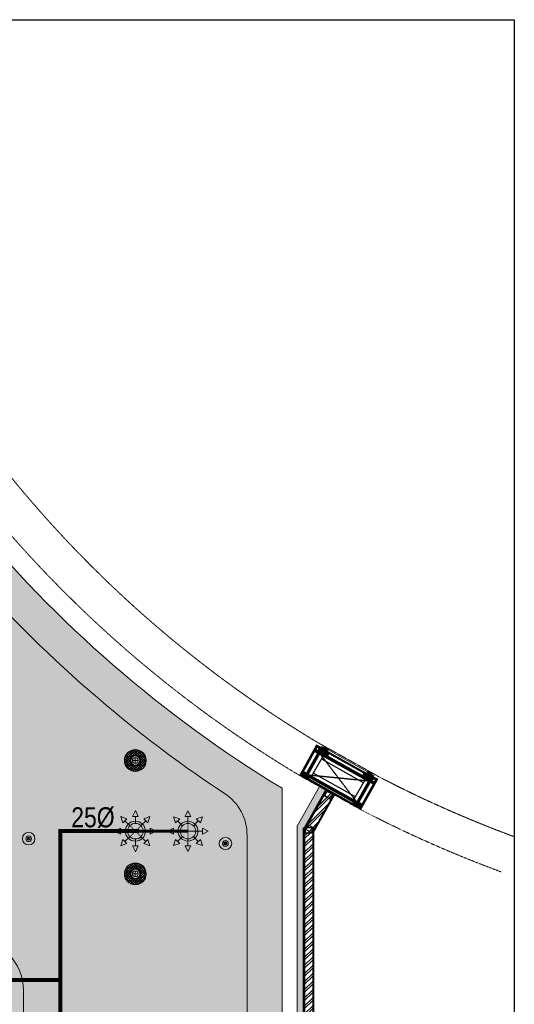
# Model space of a CAD drawing. Header units: millimetres. Extents: x 69858 to 162505, y 5570 to 25972.
# Tile 47 of 53: x 118847 to 123786, y 13269 to 23105. Entities that reach past the tile are written whole.
import ezdxf

# ---------------------------------------------------------------- set-up
doc = ezdxf.new("R2010")
doc.units = ezdxf.units.MM
doc.header["$LTSCALE"] = 2.5
doc.linetypes.add('( Hidden )', pattern=[0.375, 0.25, -0.125])
doc.linetypes.add('DASHED', pattern=[19.049999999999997, 12.7, -6.35])
for name, color, linetype, lineweight in [('00-ABM-SPR-68-D', 6, 'Continuous', 0), ('8', 8, 'Continuous', 0), ('9', 9, 'Continuous', 0), ('A1-WOOD', 11, 'Continuous', 15), ('Dimension', 40, 'Continuous', 0), ('ELEC', 1, 'Continuous', 5), ('ELEVATION 1', 8, 'Continuous', 18), ('ELEVATION 5', 156, 'Continuous', 5), ('HATCH LIGHT', 250, 'Continuous', 0), ('HATCH MEDIUM', 251, 'Continuous', 5), ('SPRINKLER PENDANT EXIS.', 6, 'Continuous', 0), ('WALL', 132, 'Continuous', 25)]:
    doc.layers.add(name, color=color, linetype=linetype, lineweight=lineweight)
for name, color, linetype in [('1', 1, 'Continuous'), ('2', 2, 'Continuous'), ('250', 250, 'Continuous'), ('6', 7, 'Continuous'), ('FIRE SPRINKLER PIPE', 1, 'Continuous'), ('FIRE SPRINKLER TEXT', 7, 'Continuous'), ('PROPOSED M.S WORK', 150, 'Continuous')]:
    doc.layers.add(name, color=color, linetype=linetype)
doc.layers.add('A1-SS SHEET', color=7, linetype='Continuous', lineweight=15, true_color=0xe77efc)
doc.styles.add('ARL', font='ARIALN.TTF')
pattern_1 = [(45.00000000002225, (-133790.8586356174, -88292.74607132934), (-25.45584412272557, 25.45584412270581), [19.19999999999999, -124.7999999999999]), (45.00000000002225, (-133793.4042200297, -88290.20048691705), (-25.45584412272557, 25.45584412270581), [27.44683919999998, -116.5531607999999]), (45.00000000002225, (-133795.9498044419, -88287.65490250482), (-25.45584412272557, 25.45584412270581), [34.97671559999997, -109.0232843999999]), (45.00000000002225, (-133798.4953888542, -88285.10931809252), (-25.45584412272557, 25.45584412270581), [34.97671559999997, -109.0232843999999]), (45.00000000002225, (-133801.0409732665, -88282.56373368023), (-25.45584412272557, 25.45584412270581), [27.44683919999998, -116.5531607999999]), (45.00000000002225, (-133803.5865576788, -88280.018149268), (-25.45584412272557, 25.45584412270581), [19.19999999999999, -124.7999999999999]), (45.00000000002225, (-133806.132142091, -88277.4725648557), (-25.45584412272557, 25.45584412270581), [25.25554199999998, -118.7444579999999]), (45.00000000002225, (-133808.6777265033, -88274.92698044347), (-25.45584412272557, 25.45584412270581), [102.8701235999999, -41.12987639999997]), (45.00000000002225, (-133811.2233109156, -88272.38139603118), (-25.45584412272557, 25.45584412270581), [94.62328439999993, -49.37671559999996]), (45.00000000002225, (-133813.7688953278, -88269.83581161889), (-25.45584412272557, 25.45584412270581), [14.86114559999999, -129.1388543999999]), (45.00000000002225, (-133762.008678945, -88267.2902272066), (-25.45584412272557, 25.45584412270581), [10.97671559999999, -133.0232843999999]), (45.00000000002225, (-133762.7941062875, -88262.0797663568), (-25.45584412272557, 25.45584412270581), [12.96561239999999, -131.0343875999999]), (45.00000000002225, (-133760.0254794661, -88254.21770004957), (-25.45584412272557, 25.45584412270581), [5.461418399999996, -138.5385815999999]), (45.00000000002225, (-133765.058186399, -88249.18499311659), (-25.45584412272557, 25.45584412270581), [5.461418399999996, -138.5385815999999]), (45.00000000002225, (-133772.9202527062, -88251.95361993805), (-25.45584412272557, 25.45584412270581), [12.96561239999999, -131.0343875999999]), (45.00000000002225, (-133778.130713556, -88251.16819259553), (-25.45584412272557, 25.45584412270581), [10.97671559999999, -133.0232843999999]), (45.00000000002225, (-133782.3340801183, -88251.97744660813), (-25.45584412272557, 25.45584412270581), [19.32790679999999, -124.6720931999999]), (45.00000000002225, (-133795.6237252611, -88253.38769782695), (-25.45584412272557, 25.45584412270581), [66.73885439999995, -77.26114559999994]), (45.00000000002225, (-133742.3675749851, -88244.25501069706), (-25.45584412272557, 25.45584412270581), [3.423284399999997, -140.5767155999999]), (45.00000000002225, (-133744.9131593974, -88241.70942628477), (-25.45584412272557, 25.45584412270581), [8.233379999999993, -135.7666199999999]), (45.00000000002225, (-133747.4587438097, -88239.16384187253), (-25.45584412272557, 25.45584412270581), [16.15035599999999, -127.8496439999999]), (45.00000000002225, (-133750.004328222, -88236.61825746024), (-25.45584412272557, 25.45584412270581), [26.04656999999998, -117.9534299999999]), (45.00000000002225, (-133752.5499126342, -88234.07267304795), (-25.45584412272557, 25.45584412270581), [34.29340919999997, -109.7065907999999]), (45.00000000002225, (-133755.0954970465, -88231.52708863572), (-25.45584412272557, 25.45584412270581), [41.82328439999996, -102.1767155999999]), (45.00000000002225, (-133761.0304329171, -88232.37085568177), (-25.45584412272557, 25.45584412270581), [46.61655119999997, -97.38344879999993]), (45.00000000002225, (-133716.1810208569, -88218.06845656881), (-25.45584412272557, 25.45584412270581), [9.589904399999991, -134.4100955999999]), (45.00000000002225, (-133719.2543770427, -88214.68932817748), (-25.45584412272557, 25.45584412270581), [17.07445319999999, -126.9255467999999]), (45.00000000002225, (-133716.3131163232, -88206.32115811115), (-25.45584412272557, 25.45584412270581), [10.97671559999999, -133.0232843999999]), (45.00000000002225, (-133717.0985436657, -88201.11069726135), (-25.45584412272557, 25.45584412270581), [12.96561239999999, -131.0343875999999]), (45.00000000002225, (-133714.3299168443, -88193.24863095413), (-25.45584412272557, 25.45584412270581), [5.461418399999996, -138.5385815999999]), (45.00000000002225, (-133719.3626237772, -88188.2159240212), (-25.45584412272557, 25.45584412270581), [5.461418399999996, -138.5385815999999]), (45.00000000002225, (-133727.2246900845, -88190.98455084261), (-25.45584412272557, 25.45584412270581), [12.96561239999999, -131.0343875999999]), (45.00000000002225, (-133732.4351509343, -88190.19912350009), (-25.45584412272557, 25.45584412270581), [10.97671559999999, -133.0232843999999]), (52.12501600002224, (-133773.7631160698, -88260.37704530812), (101.823376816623, 101.8233757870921), [14.17878119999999, -276.0624971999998]), (52.12501600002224, (-133781.633127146, -88263.15588755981), (101.823376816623, 101.8233757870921), [14.19172199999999, -276.0495563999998]), (52.12501600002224, (-133790.01010748, -88266.44169906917), (101.823376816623, 101.8233757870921), [19.34941799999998, -270.8918603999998]), (52.12501600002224, (-133788.2737770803, -88259.61419984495), (101.823376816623, 101.8233757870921), [9.674709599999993, -280.5665687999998]), (52.12501600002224, (-133754.2469689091, -88259.5285171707), (101.823376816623, 101.8233757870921), [19.34941799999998, -270.8918603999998]), (52.12501600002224, (-133753.6260338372, -88252.91169390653), (101.823376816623, 101.8233757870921), [14.19172199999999, -276.0495563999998]), (52.12501600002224, (-133756.1636734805, -88250.355894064), (101.823376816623, 101.8233757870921), [14.17878119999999, -276.0624971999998]), (52.12501600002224, (-133728.0675534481, -88199.40797621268), (101.823376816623, 101.8233757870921), [14.17878119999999, -276.0624971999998]), (52.12501600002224, (-133735.9375645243, -88202.18681846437), (101.823376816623, 101.8233757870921), [14.19172199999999, -276.0495563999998]), (52.12501600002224, (-133744.3145448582, -88205.47262997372), (101.823376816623, 101.8233757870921), [19.34941799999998, -270.8918603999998]), (52.12501600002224, (-133748.4322287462, -88206.19620131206), (101.823376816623, 101.8233757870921), [9.674709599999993, -280.5665687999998]), (52.12501600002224, (-133697.9448045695, -88202.37782469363), (101.823376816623, 101.8233757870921), [14.51206439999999, -275.7292139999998]), (52.12501600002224, (-133709.3999344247, -88211.28737013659), (101.823376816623, 101.8233757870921), [29.02412759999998, -261.2171507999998]), (52.12501600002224, (-133707.1809162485, -88202.61586738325), (101.823376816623, 101.8233757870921), [21.26343719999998, -268.9778411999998]), (52.12501600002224, (-133708.5514062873, -88198.55944807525), (101.823376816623, 101.8233757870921), [19.34941799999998, -270.8918603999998]), (52.12501600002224, (-133707.9304712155, -88191.94262481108), (101.823376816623, 101.8233757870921), [14.19172199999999, -276.0495563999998]), (52.12501600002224, (-133710.4681108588, -88189.38682496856), (101.823376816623, 101.8233757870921), [14.17878119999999, -276.0624971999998]), (217.8749840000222, (-133750.004328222, -88236.61825746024), (-101.823375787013, -101.8233768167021), [14.17878119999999, -276.0624971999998]), (37.87498400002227, (-133777.2821854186, -88279.16962113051), (101.8233757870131, 101.823376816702), [19.34941799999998, -270.8918603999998]), (37.87498400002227, (-133773.9963739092, -88270.79264079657), (101.8233757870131, 101.823376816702), [14.19172199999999, -276.0495563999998]), (37.87498400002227, (-133771.2175316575, -88262.92262972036), (101.8233757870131, 101.823376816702), [14.17878119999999, -276.0624971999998]), (217.8749840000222, (-133752.5499126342, -88234.07267304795), (-101.823375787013, -101.8233768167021), [14.19172199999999, -276.0495563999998]), (217.8749840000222, (-133755.0954970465, -88231.52708863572), (-101.823375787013, -101.8233768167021), [19.34941799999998, -270.8918603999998]), (217.8749840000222, (-133761.0304329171, -88232.37085568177), (-101.823375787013, -101.8233768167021), [9.674709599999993, -280.5665687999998]), (37.87498400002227, (-133803.2604784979, -88259.32739478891), (101.8233757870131, 101.823376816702), [9.674709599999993, -280.5665687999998]), (217.8749840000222, (-133717.0366876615, -88224.01529219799), (-101.823375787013, -101.8233768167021), [29.02412759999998, -261.2171507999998]), (217.8749840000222, (-133716.1810208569, -88218.06845656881), (-101.823375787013, -101.8233768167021), [29.02412759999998, -261.2171507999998]), (217.8749840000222, (-133719.2543770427, -88214.68932817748), (-101.823375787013, -101.8233768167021), [21.26343719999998, -268.9778411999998]), (37.87498400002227, (-133731.5866227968, -88218.20055203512), (101.8233757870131, 101.823376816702), [19.34941799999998, -270.8918603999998]), (37.87498400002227, (-133728.3008112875, -88209.82357170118), (101.8233757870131, 101.823376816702), [14.19172199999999, -276.0495563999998]), (37.87498400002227, (-133725.5219690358, -88201.95356062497), (101.8233757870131, 101.823376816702), [14.17878119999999, -276.0624971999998]), (217.8749840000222, (-133704.3087656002, -88175.6491883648), (-101.823375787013, -101.8233768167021), [14.17878119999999, -276.0624971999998]), (217.8749840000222, (-133706.8543500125, -88173.1036039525), (-101.823375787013, -101.8233768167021), [14.19172199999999, -276.0495563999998]), (217.8749840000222, (-133709.3999344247, -88170.55801954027), (-101.823375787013, -101.8233768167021), [19.34941799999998, -270.8918603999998]), (217.8749840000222, (-133711.945518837, -88168.01243512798), (-101.823375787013, -101.8233768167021), [14.51206439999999, -275.7292139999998]), (45.00000000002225, (-133761.9148495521, -88252.32832996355), (-25.45584412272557, 25.45584412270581), [5.461418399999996, -138.5385815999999]), (45.00000000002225, (-133763.2118205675, -88251.0313589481), (-25.45584412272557, 25.45584412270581), [5.461418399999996, -138.5385815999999]), (45.00000000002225, (-133716.2192869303, -88191.3592608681), (-25.45584412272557, 25.45584412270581), [5.461418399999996, -138.5385815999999]), (45.00000000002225, (-133717.5162579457, -88190.0622898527), (-25.45584412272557, 25.45584412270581), [5.461418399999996, -138.5385815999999]), (37.87498400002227, (-133767.7512186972, -88256.86772894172), (101.8233757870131, 101.823376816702), [7.393871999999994, -282.8474063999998]), (52.12501600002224, (-133767.7512186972, -88256.86772894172), (101.823376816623, 101.8233757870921), [7.393871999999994, -282.8474063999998]), (217.8749840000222, (-133753.5136454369, -88242.63015568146), (-101.823375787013, -101.8233768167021), [7.393871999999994, -282.8474063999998]), (52.12501600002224, (-133758.0530435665, -88248.46652397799), (101.823376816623, 101.8233757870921), [7.393871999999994, -282.8474063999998]), (37.87498400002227, (-133722.0556552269, -88195.89865899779), (101.8233757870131, 101.823376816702), [7.393871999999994, -282.8474063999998]), (52.12501600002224, (-133722.0556552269, -88195.89865899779), (101.823376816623, 101.8233757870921), [7.393871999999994, -282.8474063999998]), (217.8749840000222, (-133707.8180828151, -88181.66108658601), (-101.823375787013, -101.8233768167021), [7.393871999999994, -282.8474063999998]), (52.12501600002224, (-133712.3574809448, -88187.49745488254), (101.823376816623, 101.8233757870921), [7.393871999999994, -282.8474063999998])]
pattern_2 = [(90, (-264122.1606922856, 233636.0664754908), (-3.175, 1.944126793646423e-16), []), (135, (-264122.1606922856, 233636.0664754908), (-6.349995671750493, -6.349995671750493), [4.490128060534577, -8.980256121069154])]
pattern_3 = [(135, (85579.4988357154, -135167.2498167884), (-10.0000002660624, -2.940390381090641e-15), [4.242641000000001, -9.899495]), (153.434949, (85576.4988357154, -135164.2498167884), (-10.000000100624, -3.090594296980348e-08), [4.472135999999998, -17.88854399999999]), (135, (85572.4988357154, -135162.2498167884), (-2.940390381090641e-15, 10.0000002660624), [1.414214, -12.727922]), (116.565051, (85571.4988357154, -135161.2498167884), (3.090593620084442e-08, 10.000000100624), [4.472135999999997, -17.88854399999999]), (135, (85579.4988357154, -135163.2498167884), (-10.0000002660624, -2.940390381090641e-15), [4.242641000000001, -9.899495]), (146.309932, (85577.4988357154, -135167.2498167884), (-10.00000006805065, 8.273213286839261e-08), [3.605550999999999, -32.44996099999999]), (146.309932, (85575.4988357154, -135162.2498167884), (-10.00000006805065, 8.273213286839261e-08), [3.605550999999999, -32.44996099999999]), (116.565051, (85573.4988357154, -135167.2498167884), (3.090593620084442e-08, 10.000000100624), [4.472135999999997, -17.88854399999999]), (146.309932, (85577.4988357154, -135157.2498167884), (-10.00000006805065, 8.273213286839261e-08), [3.605550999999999, -32.44996099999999]), (146.309932, (85575.4988357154, -135152.2498167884), (-10.00000006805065, 8.273213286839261e-08), [3.605550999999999, -32.44996099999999])]
pattern_4 = [(45, (-117.4317338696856, 31.78110519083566), (-2.245064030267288, 2.245064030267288), []), (45, (-115.18666886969, 31.78110519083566), (-2.245064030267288, 2.245064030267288), [1.5875, -0.79375])]

# ---------------------------------------------------------------- blocks, each defined once
blk = doc.blocks.new('MS-C1')
at = {"layer": 'PROPOSED M.S WORK', "lineweight": 5, "true_color": 0x545454}
h = blk.add_hatch(dxfattribs=at)
h.set_pattern_fill('ANSI33', color=251, scale=0.5)
h.set_pattern_definition([(45, (-290, 65.0000000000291), (-2.245064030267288, 2.245064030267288), []), (45, (-287.7549350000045, 65.0000000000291), (-2.245064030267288, 2.245064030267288), [1.5875, -0.79375])])
edge = h.paths.add_edge_path()
edge.add_line((-240, 115.0000000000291), (-290, 115.0000000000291))
edge.add_line((-290, 115.0000000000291), (-290, 65.0000000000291))
edge.add_line((-290, 65.0000000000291), (-286.3819660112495, 66.80901699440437))
edge.add_arc((-287.5, 69.04508497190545), 2.500000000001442, 296.565051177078, 360)
edge.add_line((-285, 69.04508497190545), (-285, 110.0000000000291))
edge.add_line((-285, 110.0000000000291), (-244.0450849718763, 110.0000000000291))
edge.add_arc((-244.0450849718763, 112.5000000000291), 2.5, 270, 333.434948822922)
edge.add_line((-241.8090169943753, 111.3819660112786), (-240, 115.0000000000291))
h = blk.add_hatch(dxfattribs=at)
h.set_pattern_fill('ANSI33', color=251, scale=0.5)
h.set_pattern_definition([(45, (-117.4317338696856, 4.781105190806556), (-2.245064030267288, 2.245064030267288), []), (45, (-115.18666886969, 4.781105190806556), (-2.245064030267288, 2.245064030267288), [1.5875, -0.79375])])
edge = h.paths.add_edge_path()
edge.add_line((240, 115), (290, 115))
edge.add_line((290, 115), (290, 65))
edge.add_line((290, 65), (286.3819660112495, 66.80901699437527))
edge.add_arc((287.5, 69.04508497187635), 2.500000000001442, 180, 243.434948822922, ccw=False)
edge.add_line((285, 69.04508497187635), (285, 110))
edge.add_line((285, 110), (244.0450849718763, 110))
edge.add_arc((244.0450849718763, 112.5), 2.5, 206.565051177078, 270, ccw=False)
edge.add_line((241.8090169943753, 111.3819660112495), (240, 115))
h = blk.add_hatch(dxfattribs=at)
h.set_pattern_fill('ANSI33', color=251, scale=0.5)
h.set_pattern_definition(pattern_4)
edge = h.paths.add_edge_path()
edge.add_line((-240, -137.9999999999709), (-290, -137.9999999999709))
edge.add_line((-290, -137.9999999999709), (-290, -87.9999999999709))
edge.add_line((-290, -87.9999999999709), (-286.3819660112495, -89.80901699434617))
edge.add_arc((-287.5, -92.04508497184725), 2.500000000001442, 0, 63.434948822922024, ccw=False)
edge.add_line((-285, -92.04508497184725), (-285, -132.9999999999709))
edge.add_line((-285, -132.9999999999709), (-244.0450849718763, -132.9999999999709))
edge.add_arc((-244.0450849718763, -135.4999999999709), 2.5, 26.565051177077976, 90, ccw=False)
edge.add_line((-241.8090169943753, -134.3819660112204), (-240, -137.9999999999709))
h = blk.add_hatch(dxfattribs=at)
h.set_pattern_fill('ANSI33', color=251, scale=0.5)
h.set_pattern_definition(pattern_4)
edge = h.paths.add_edge_path()
edge.add_line((240, -138), (290, -138))
edge.add_line((290, -138), (290, -88))
edge.add_line((290, -88), (286.3819660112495, -89.80901699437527))
edge.add_arc((287.5, -92.04508497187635), 2.500000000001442, 116.565051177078, 180)
edge.add_line((285, -92.04508497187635), (285, -133))
edge.add_line((285, -133), (244.0450849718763, -133))
edge.add_arc((244.0450849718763, -135.5), 2.5, 90, 153.434948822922)
edge.add_line((241.8090169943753, -134.3819660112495), (240, -138))
at = {"layer": 'PROPOSED M.S WORK', "linetype": 'DASHED', "ltscale": 0.02}
for p, q in [((-290, 115.0000000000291), (290, -138)), ((290, 115), (-290, -137.9999999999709))]:
    blk.add_line(p, q, dxfattribs=at)
at = {"layer": 'PROPOSED M.S WORK'}
for p, q in [((-285, -127.9999999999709), (-285, 105.0000000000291)), ((-280, -127.9999999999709), (-280, 105.0000000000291)), ((-240, -127.9999999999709), (-240, 105.0000000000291)), ((240, -128), (240, 105)), ((280, -128), (280, 105)), ((285, -128), (285, 105))]:
    blk.add_line(p, q, dxfattribs=at)
for points in [[(-240, 115.0000000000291), (-290, 115.0000000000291), (-290, 65.0000000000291), (-286.3819660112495, 66.80901699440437, 0.2840790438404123), (-285, 69.04508497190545), (-285, 110.0000000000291), (-244.0450849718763, 110.0000000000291, 0.2840790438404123), (-241.8090169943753, 111.3819660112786), (-240, 115.0000000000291)], [(240, 115), (290, 115), (290, 65), (286.3819660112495, 66.80901699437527, -0.2840790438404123), (285, 69.04508497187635), (285, 110), (244.0450849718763, 110, -0.2840790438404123), (241.8090169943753, 111.3819660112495), (240, 115)], [(-240, -137.9999999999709), (-290, -137.9999999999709), (-290, -87.9999999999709), (-286.3819660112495, -89.80901699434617, -0.2840790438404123), (-285, -92.04508497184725), (-285, -132.9999999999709), (-244.0450849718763, -132.9999999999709, -0.2840790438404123), (-241.8090169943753, -134.3819660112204), (-240, -137.9999999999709)], [(240, -138), (290, -138), (290, -88), (286.3819660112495, -89.80901699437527, 0.2840790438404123), (285, -92.04508497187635), (285, -133), (244.0450849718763, -133, 0.2840790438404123), (241.8090169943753, -134.3819660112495), (240, -138)]]:
    blk.add_lwpolyline(points, format="xyb", dxfattribs=at)
blk.add_lwpolyline([(-290, 115.0000000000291), (290, 115), (290, -138), (-290, -137.9999999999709)], close=True, dxfattribs=at)
for points in [[(-285, 110.0000000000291), (285, 110)], [(-285, 105.0000000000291), (285, 105)], [(-240, 70.0000000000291), (240, 70)], [(-240, -92.9999999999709), (240, -93)], [(-285, -127.9999999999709), (285, -128)], [(-285, -132.9999999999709), (285, -133)]]:
    blk.add_lwpolyline(points, dxfattribs=at)
blk = doc.blocks.new('A$C47C848D8')
at = {"layer": '2', "lineweight": 5}
h = blk.add_hatch(color=8, dxfattribs=at)
h.dxf.hatch_style = 1
h.paths.add_polyline_path([(-225, -174.7268435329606), (225, -174.7268435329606), (225, -176.2268435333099), (-225, -176.2268435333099)])
at = {"layer": '250', "lineweight": 5}
h = blk.add_hatch(dxfattribs=at)
h.set_pattern_fill('DOLMIT', color=8, scale=0.5, angle=90)
h.set_pattern_definition(pattern_2)
h.paths.add_polyline_path([(334, -162.7268435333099), (346, -162.7268435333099), (346, 165.273156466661), (334, 165.273156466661)])
h.paths.add_polyline_path([(-334, 153.273156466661), (334, 153.273156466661), (334, 165.273156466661), (-334, 165.273156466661)])
h.paths.add_polyline_path([(-334, -162.7268435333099), (-346, -162.7268435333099), (-346, 165.273156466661), (-334, 165.273156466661)])
h.paths.add_polyline_path([(-312, -137.4999999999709), (-300, -137.4999999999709), (-300, -162.7268435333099), (-312, -162.7268435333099)])
h.paths.add_polyline_path([(-300, -162.7268435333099), (-346, -162.7268435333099), (-346, -174.7268435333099), (-300, -174.7268435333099)])
h.paths.add_polyline_path([(300, -162.7268435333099), (346, -162.7268435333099), (346, -174.7268435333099), (300, -174.7268435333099)])
h.paths.add_polyline_path([(312, -137.4999999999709), (300, -137.4999999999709), (300, -162.7268435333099), (312, -162.7268435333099)])
h.paths.add_polyline_path([(334, 139.5000000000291), (252, 139.5000000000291), (252, 153.273156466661), (334, 153.273156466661)])
h.paths.add_polyline_path([(-334, 139.5000000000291), (-252, 139.5000000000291), (-252, 153.273156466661), (-334, 153.273156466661)])
h = blk.add_hatch(dxfattribs=at)
h.set_pattern_fill('DOLMIT', color=8, scale=0.5, angle=90)
h.set_pattern_definition(pattern_2)
h.paths.add_polyline_path([(-290, -125.4999999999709), (290, -125.4999999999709), (290, -137.4999999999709), (-290, -137.4999999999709)])
h.paths.add_polyline_path([(-302, 139.5000000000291), (-290, 139.5000000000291), (-290, -137.4999999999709), (-302, -137.4999999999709)])
h.paths.add_polyline_path([(290, -137.4999999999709), (302, -137.4999999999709), (302, 139.5000000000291), (290, 139.5000000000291)])
h.paths.add_polyline_path([(-290, 139.5000000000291), (290, 139.5000000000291), (290, 127.5000000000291), (-290, 127.5000000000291)])
h = blk.add_hatch(dxfattribs=at)
h.set_pattern_fill('DOLMIT', color=8, scale=0.5, angle=90)
h.set_pattern_definition(pattern_2)
h.paths.add_polyline_path([(225, -162.7268435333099), (-225, -162.7268435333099), (-225, -174.7268435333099), (225, -174.7268435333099)])
at = {"layer": '8', "lineweight": 5}
h = blk.add_hatch(dxfattribs=at)
h.set_pattern_fill('PGRAIN', color=8, scale=1.199999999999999, angle=45.00000000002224, style=0)
h.set_pattern_definition(pattern_1)
h.paths.add_polyline_path([(-300, -137.4999999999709), (-224.9999999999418, -137.4999999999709), (-225, -205.7268435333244), (-275, -205.7268435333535), (-275, -191.226843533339), (-300.0000000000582, -191.2268435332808)])
h = blk.add_hatch(dxfattribs=at)
h.set_pattern_fill('PGRAIN', color=8, scale=1.199999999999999, angle=45.00000000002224, style=0)
h.set_pattern_definition(pattern_1)
h.paths.add_polyline_path([(300, -137.4999999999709), (224.9999999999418, -137.4999999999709), (225, -205.7268435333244), (275, -205.7268435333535), (275, -191.226843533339), (300.0000000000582, -191.2268435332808)])
at = {"layer": '9', "lineweight": 5}
h = blk.add_hatch(dxfattribs=at)
h.set_pattern_fill('CSWOOD2', color=8, angle=90.00000000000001)
h.set_pattern_definition(pattern_3)
h.paths.add_polyline_path([(-302, 114.5000000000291), (-334, 114.5), (-334, 139.5000000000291), (-302, 139.5000000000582)])
h = blk.add_hatch(dxfattribs=at)
h.set_pattern_fill('CSWOOD2', color=8, angle=90.00000000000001)
h.set_pattern_definition(pattern_3)
h.paths.add_polyline_path([(302, 114.5000000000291), (334, 114.5), (334, 139.5000000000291), (302, 139.5000000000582)])
h = blk.add_hatch(dxfattribs=at)
h.set_pattern_fill('CSWOOD2', color=8, angle=90.00000000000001)
h.set_pattern_definition(pattern_3)
h.paths.add_polyline_path([(-302, -112.4999999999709), (-334, -112.4999999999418), (-334, -137.4999999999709), (-302, -137.5)])
h = blk.add_hatch(dxfattribs=at)
h.set_pattern_fill('CSWOOD2', color=8, angle=90.00000000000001)
h.set_pattern_definition([(135, (85684.9988357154, -135192.363238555), (-10.0000002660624, -2.940390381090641e-15), [4.242641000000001, -9.899495]), (153.434949, (85681.9988357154, -135189.363238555), (-10.000000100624, -3.090594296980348e-08), [4.472135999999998, -17.88854399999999]), (135, (85677.9988357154, -135187.363238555), (-2.940390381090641e-15, 10.0000002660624), [1.414214, -12.727922]), (116.565051, (85676.9988357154, -135186.363238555), (3.090593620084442e-08, 10.000000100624), [4.472135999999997, -17.88854399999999]), (135, (85684.9988357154, -135188.363238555), (-10.0000002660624, -2.940390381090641e-15), [4.242641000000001, -9.899495]), (146.309932, (85682.9988357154, -135192.363238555), (-10.00000006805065, 8.273213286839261e-08), [3.605550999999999, -32.44996099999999]), (146.309932, (85680.9988357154, -135187.363238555), (-10.00000006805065, 8.273213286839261e-08), [3.605550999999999, -32.44996099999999]), (116.565051, (85678.9988357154, -135192.363238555), (3.090593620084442e-08, 10.000000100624), [4.472135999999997, -17.88854399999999]), (146.309932, (85682.9988357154, -135182.363238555), (-10.00000006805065, 8.273213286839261e-08), [3.605550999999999, -32.44996099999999]), (146.309932, (85680.9988357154, -135177.363238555), (-10.00000006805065, 8.273213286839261e-08), [3.605550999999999, -32.44996099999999])])
h.paths.add_polyline_path([(-200, -137.4999999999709), (-225, -137.4999999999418), (-225, -162.7268435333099), (-200, -162.726843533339)])
h = blk.add_hatch(dxfattribs=at)
h.set_pattern_fill('CSWOOD2', color=8, angle=90.00000000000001)
h.set_pattern_definition([(135, (86109.9988357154, -135192.363238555), (-10.0000002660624, -2.940390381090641e-15), [4.242641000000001, -9.899495]), (153.434949, (86106.9988357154, -135189.363238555), (-10.000000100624, -3.090594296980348e-08), [4.472135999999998, -17.88854399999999]), (135, (86102.9988357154, -135187.363238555), (-2.940390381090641e-15, 10.0000002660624), [1.414214, -12.727922]), (116.565051, (86101.9988357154, -135186.363238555), (3.090593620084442e-08, 10.000000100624), [4.472135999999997, -17.88854399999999]), (135, (86109.9988357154, -135188.363238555), (-10.0000002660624, -2.940390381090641e-15), [4.242641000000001, -9.899495]), (146.309932, (86107.9988357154, -135192.363238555), (-10.00000006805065, 8.273213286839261e-08), [3.605550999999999, -32.44996099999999]), (146.309932, (86105.9988357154, -135187.363238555), (-10.00000006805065, 8.273213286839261e-08), [3.605550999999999, -32.44996099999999]), (116.565051, (86103.9988357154, -135192.363238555), (3.090593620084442e-08, 10.000000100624), [4.472135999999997, -17.88854399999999]), (146.309932, (86107.9988357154, -135182.363238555), (-10.00000006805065, 8.273213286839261e-08), [3.605550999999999, -32.44996099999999]), (146.309932, (86105.9988357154, -135177.363238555), (-10.00000006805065, 8.273213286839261e-08), [3.605550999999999, -32.44996099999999])])
h.paths.add_polyline_path([(225, -137.4999999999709), (200, -137.4999999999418), (200, -162.7268435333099), (225, -162.726843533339)])
h = blk.add_hatch(dxfattribs=at)
h.set_pattern_fill('CSWOOD2', color=8, angle=90.00000000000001)
h.set_pattern_definition(pattern_3)
h.paths.add_polyline_path([(302, -112.4999999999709), (334, -112.4999999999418), (334, -137.4999999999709), (302, -137.5)])
at = {"layer": '1', "color": 8, "lineweight": 5}
for points in [[(-334, -162.7268435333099), (-346, -162.7268435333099), (-346, 165.273156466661), (-334, 165.273156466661)], [(-334, 153.273156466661), (334, 153.273156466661), (334, 165.273156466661), (-334, 165.273156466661)], [(-334, 139.5000000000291), (-252, 139.5000000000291), (-252, 153.273156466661), (-334, 153.273156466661)], [(-302, 139.5000000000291), (-290, 139.5000000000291), (-290, -137.4999999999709), (-302, -137.4999999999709)], [(-290, 139.5000000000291), (290, 139.5000000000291), (290, 127.5000000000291), (-290, 127.5000000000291)], [(334, 139.5000000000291), (252, 139.5000000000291), (252, 153.273156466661), (334, 153.273156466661)], [(290, -137.4999999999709), (302, -137.4999999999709), (302, 139.5000000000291), (290, 139.5000000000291)], [(334, -162.7268435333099), (346, -162.7268435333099), (346, 165.273156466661), (334, 165.273156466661)], [(-300, -162.7268435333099), (-346, -162.7268435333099), (-346, -174.7268435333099), (-300, -174.7268435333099)], [(-312, -137.4999999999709), (-300, -137.4999999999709), (-300, -162.7268435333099), (-312, -162.7268435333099)], [(-290, -125.4999999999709), (290, -125.4999999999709), (290, -137.4999999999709), (-290, -137.4999999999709)], [(225, -162.7268435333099), (-225, -162.7268435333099), (-225, -174.7268435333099), (225, -174.7268435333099)], [(312, -137.4999999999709), (300, -137.4999999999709), (300, -162.7268435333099), (312, -162.7268435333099)], [(300, -162.7268435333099), (346, -162.7268435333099), (346, -174.7268435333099), (300, -174.7268435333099)]]:
    blk.add_lwpolyline(points, close=True, dxfattribs=at)
at = {"layer": '2', "color": 8, "lineweight": 5}
blk.add_lwpolyline([(-225, -174.7268435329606), (225, -174.7268435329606), (225, -176.2268435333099), (-225, -176.2268435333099)], close=True, dxfattribs=at)
at = {"layer": '6', "color": 8, "linetype": 'ByBlock', "lineweight": 5, "const_width": 1}
for points in [[(-225, -137.4999999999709), (-300, -137.4999999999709), (-300, -191.2268435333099), (-275, -191.2268435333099), (-275, -205.726843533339), (-225, -205.726843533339)], [(225, -137.4999999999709), (300, -137.4999999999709), (300, -191.2268435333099), (275, -191.2268435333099), (275, -205.726843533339), (225, -205.726843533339)]]:
    blk.add_lwpolyline(points, close=True, dxfattribs=at)
at = {"layer": '6', "color": 8, "lineweight": 5}
blk.add_lwpolyline([(-225, -176.2268435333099), (225, -176.2268435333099), (225, -194.2268435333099), (-225, -194.2268435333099)], close=True, dxfattribs=at)
at = {"layer": 'A1-SS SHEET', "color": 8, "lineweight": 5}
blk.add_lwpolyline([(346, -174.7268435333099), (300, -174.7268435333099), (300, -178.7268435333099), (346, -178.7268435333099)], close=True, dxfattribs=at)
at = {"layer": 'A1-WOOD', "color": 8, "lineweight": 5}
for points in [[(-302, 114.5000000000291), (-334, 114.5000000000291), (-334, 139.5000000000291), (-302, 139.5000000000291)], [(302, 114.5000000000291), (334, 114.5000000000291), (334, 139.5000000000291), (302, 139.5000000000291)], [(-302, -137.4999999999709), (-334, -137.4999999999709), (-334, -112.4999999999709), (-302, -112.4999999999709)], [(-225, -137.4999999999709), (-200, -137.4999999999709), (-200, -162.7268435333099), (-225, -162.7268435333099)], [(200, -162.7268435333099), (225, -162.7268435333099), (225, -137.4999999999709), (200, -137.4999999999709)], [(302, -137.4999999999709), (334, -137.4999999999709), (334, -112.4999999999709), (302, -112.4999999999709)]]:
    blk.add_lwpolyline(points, close=True, dxfattribs=at)
at = {"layer": 'ELEVATION 5', "color": 8, "lineweight": 5}
for points in [[(-350, -178.7268435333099), (-346, -178.7268435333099), (-346, 169.273156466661), (-350, 169.273156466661)], [(-346, 169.273156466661), (346, 169.273156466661), (346, 165.273156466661), (-346, 165.273156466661)], [(346, 169.273156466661), (350, 169.273156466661), (350, -178.7268435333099), (346, -178.7268435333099)], [(-300, -174.7268435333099), (-346, -174.7268435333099), (-346, -178.7268435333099), (-300, -178.7268435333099)]]:
    blk.add_lwpolyline(points, close=True, dxfattribs=at)
at = {"color": 8, "lineweight": 5}
blk.add_blockref('MS-C1', (0, 12.5), dxfattribs=at)
blk = doc.blocks.new('hatch')
h = blk.add_hatch()
h.set_pattern_fill('FLEX', color=256, scale=10)
h.set_pattern_definition([(0, (-140.1241893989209, -20916.01759239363), (0, 63.5), [63.5, -63.5]), (45, (-76.62418939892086, -20916.01759239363), (0, 63.499999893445), [15.875, -58.052561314, 15.875, -89.80256131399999])])
edge = h.paths.add_edge_path()
edge.add_arc((215877.7525466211, 2464.580589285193), 12279.95709463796, 199.7789586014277, 238.7556541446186, ccw=False)
edge.add_line((204322.2502413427, -1690.863155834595), (203976.0716136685, -1690.863155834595))
edge.add_line((203976.0716136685, -1690.863155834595), (203976.0716136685, -9185.352777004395))
edge.add_line((203976.0716136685, -9185.352777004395), (204226.0716136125, -9185.352777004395))
edge.add_line((204226.0716136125, -9185.352777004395), (204226.0716136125, -9935.352777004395))
edge.add_line((204226.0716136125, -9935.352777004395), (204226.0716136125, -9900.352777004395))
edge.add_line((204226.0716136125, -9900.352777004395), (206576.0716136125, -9900.352777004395))
edge.add_line((206576.0716136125, -9900.352777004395), (206576.0716136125, -14735.35277710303))
edge.add_line((206576.0716136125, -14735.35277710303), (209508.275232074, -14735.35277710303))
edge.add_line((209508.275232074, -14735.35277710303), (209508.275232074, -8034.329115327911))
edge = h.paths.add_edge_path(flags=16)
edge.add_arc((208658.275232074, -12135.35277710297), 500.0000000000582, 270.0000000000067, 359.9999999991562, ccw=False)
edge.add_line((208658.275232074, -12635.35277710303), (207426.0716136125, -12635.35277710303))
edge.add_arc((207426.0716136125, -12135.35277710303), 500, 180, 270, ccw=False)
edge.add_line((206926.0716136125, -12135.35277710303), (206926.0716136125, -10050.35277700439))
edge.add_arc((206427.4942636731, -10048.93012694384), 498.5793796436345, 359.8365115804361, 450.1634884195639)
edge.add_line((206426.0716136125, -9550.352777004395), (204826.0716136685, -9550.352777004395))
edge.add_arc((204826.0716136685, -9050.352777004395), 500, 180, 270, ccw=False)
edge.add_line((204326.0716136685, -9050.352777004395), (204326.0716136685, -7850.770101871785))
edge.add_arc((205406.2731338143, -7041.038865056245), 1350.000000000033, 216.8556406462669, 503.144359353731)
edge.add_line((204326.0716136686, -6231.307628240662), (204326.0716136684, -2641.737441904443))
edge.add_arc((215877.7525466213, 2464.580589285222), 12629.95709463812, 203.84739980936, 236.6434316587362)
edge.add_arc((208658.2752321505, -8502.411733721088), 499.9999999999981, -8.373035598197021e-10, 56.643431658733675, ccw=False)
edge.add_line((209158.2752321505, -8502.411733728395), (209158.275232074, -12135.35277711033))
edge = h.paths.add_edge_path(flags=16)
edge.add_arc((205406.2731338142, -7041.038865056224), 900, 0, 360)
h = blk.add_hatch()
h.set_pattern_fill('GRASS', color=256, scale=5)
h.set_pattern_definition([(90, (0, 0), (-89.8025612, 89.8025612), [23.8125, -155.7926224]), (45, (0, 0), (-89.80256121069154, 89.80256121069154), [23.8125, -103.1875]), (135, (0, 0), (-89.80256121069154, -89.80256121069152), [23.8125, -103.1875])])
edge = h.paths.add_edge_path()
edge.add_arc((208658.2752321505, -8502.411733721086), 500, 359.9999999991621, 416.6434316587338)
edge.add_arc((215877.7525466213, 2464.580589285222), 12629.9570946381, 203.8473998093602, 236.6434316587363, ccw=False)
edge.add_line((204326.0716136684, -2641.737441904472), (204326.0716136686, -6231.307628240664))
edge.add_arc((205406.2731338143, -7041.038865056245), 1350.000000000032, -143.14435935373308, 143.1443593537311, ccw=False)
edge.add_line((204326.0716136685, -7850.770101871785), (204326.0716136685, -9050.352777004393))
edge.add_arc((204826.0716136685, -9050.352777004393), 500, 180, 270)
edge.add_line((204826.0716136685, -9550.352777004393), (206426.0716136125, -9550.352777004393))
edge.add_arc((206426.0716136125, -10050.3527770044), 500.0000000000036, 3.979039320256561e-13, 90, ccw=False)
edge.add_line((206926.0716136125, -10050.35277700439), (206926.0716136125, -12135.35277710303))
edge.add_arc((207426.0716136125, -12135.35277710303), 500, 180, 270)
edge.add_line((207426.0716136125, -12635.35277710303), (208658.275232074, -12635.35277710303))
edge.add_arc((208658.275232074, -12135.352777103), 500.0000000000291, 270.0000000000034, 359.9999999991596)
edge.add_line((209158.275232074, -12135.35277711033), (209158.2752321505, -8502.411733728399))
edge = h.paths.add_edge_path(flags=17)
edge.add_arc((205406.2731338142, -7041.038865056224), 900, 0, 360)
h.paths.add_polyline_path([(204871.1371718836, -7057.170748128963), (205040.0222840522, -7057.170748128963), (205040.0222840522, -6927.646614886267), (204871.1371718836, -6927.646614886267)], flags=16)
h.paths.add_polyline_path([(205771.1371718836, -7057.170748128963), (205940.0222840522, -7057.170748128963), (205940.0222840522, -6927.646614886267), (205771.1371718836, -6927.646614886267)], flags=16)
blk.add_lwpolyline([(204322.2502413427, -1690.86315583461, 0.1717267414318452), (209508.275232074, -8034.329115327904), (209508.275232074, -14735.35277710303), (206576.0716136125, -14735.35277710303), (206576.0716136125, -9900.352777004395), (204226.0716136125, -9900.352777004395)], format="xyb")
blk.add_lwpolyline([(204326.0716136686, -6231.307628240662), (204326.0716136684, -2641.737441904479, 0.1440845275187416), (208933.199105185, -8084.779282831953, -0.2523121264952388), (209158.2752321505, -8502.411733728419), (209158.275232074, -12135.35277711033, -0.4142135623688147), (208658.275232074, -12635.35277710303), (207426.0716136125, -12635.35277710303, -0.414213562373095), (206926.0716136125, -12135.35277710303), (206926.0716136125, -10050.35277700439, 0.414213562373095), (206426.0716136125, -9550.352777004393), (204826.0716136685, -9550.352777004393, -0.414213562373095), (204326.0716136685, -9050.352777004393), (204326.0716136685, -7850.770101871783, 3.001244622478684)], format="xyb", close=True)
blk = doc.blocks.new('*U96')
at = {"color": 8}
for points in [[(0, 0), (8619.674174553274, 0), (8619.674174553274, -10), (0, -10)], [(0, -15), (50, -15), (50.00000000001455, -85), (1.455191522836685e-11, -85)], [(0, -100), (8619.674174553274, -100), (8619.674174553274, -90), (0, -90)], [(8569.674174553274, -15.00000000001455), (8619.674174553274, -15.00000000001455), (8619.674174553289, -85.00000000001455), (8569.674174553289, -85.00000000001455)]]:
    blk.add_lwpolyline(points, close=True, dxfattribs=at)
blk = doc.blocks.new('*U97')
at = {"color": 8}
for points in [[(0, 0), (435.1389407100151, 0), (435.1389407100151, -10), (0, -10)], [(0, -15), (50, -15), (50.00000000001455, -85), (1.455191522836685e-11, -85)], [(0, -100), (435.1389407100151, -100), (435.1389407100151, -90), (0, -90)], [(385.1389407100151, -15.00000000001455), (435.1389407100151, -15.00000000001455), (435.1389407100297, -85.00000000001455), (385.1389407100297, -85.00000000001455)]]:
    blk.add_lwpolyline(points, close=True, dxfattribs=at)
blk = doc.blocks.new('wall')
at = {"layer": 'HATCH LIGHT'}
h = blk.add_hatch(dxfattribs=at)
h.set_pattern_fill('ANSI36', color=256, scale=7)
h.set_pattern_definition([(45, (64811.69935972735, -20916.01759239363), (11.78658615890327, 43.2174825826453), [55.5625, -11.1125, 0, -11.1125])])
h.paths.add_polyline_path([(209723.275232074, -8430.678602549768), (209731.7305036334, -8430.678602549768), (209943.6915229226, -8051.642647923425), (209880.5183717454, -8016.315563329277), (209658.275232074, -8413.738662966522), (209658.275232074, -14885.35277710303), (206426.0716136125, -14885.35277710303), (206426.0716136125, -14950.35277710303), (209723.275232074, -14950.35277710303)])
h = blk.add_hatch(dxfattribs=at)
h.set_pattern_fill('ANSI32', color=256, scale=6)
h.set_pattern_definition([(45, (64811.69935972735, -20916.01759239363), (-40.41115254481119, 40.41115254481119), []), (45, (64838.64013972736, -20916.01759239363), (-40.41115254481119, 40.41115254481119), [])])
h.paths.add_polyline_path([(209823.275232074, -8472.721908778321), (209723.275232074, -8472.721908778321), (209723.2752320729, -17050.35277710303), (209823.2752320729, -17050.35277710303)])
h.paths.add_polyline_path([(209823.275232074, -8471.860071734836), (209723.275232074, -8471.860071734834), (209723.275232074, -8442.166300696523), (209728.8092258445, -8435.902531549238), (209943.6913972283, -8051.642577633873), (210030.8698409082, -8100.393672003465)])
at = {"layer": 'ELEVATION 1'}
for p, q in [((209658.275232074, -8413.738662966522), (209880.5183717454, -8016.315563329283)), ((209658.275232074, -14885.35277710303), (209658.275232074, -8413.738662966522))]:
    blk.add_line(p, q, dxfattribs=at)
at = {"layer": 'HATCH MEDIUM', "linetype": '( Hidden )'}
blk.add_lwpolyline([(204515.9667851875, -360.9740200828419, 0.0121040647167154), (204666.6679510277, -908.0491653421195), (204888.7708374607, -1571.879519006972, 0.1712228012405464), (209864.8845784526, -7577.92111328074), (210475.8443302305, -7919.576174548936, 0.03153968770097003), (211826.6300441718, -8517.890621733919)], format="xyb", dxfattribs=at)
at = {"layer": 'HATCH MEDIUM', "linetype": '( Hidden )', "ltscale": 2}
blk.add_lwpolyline([(204152.128335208, -451.7847150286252, 0.01222071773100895), (204309.2819670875, -1021.764262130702), (204534.9103264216, -1696.131695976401, 0.1714629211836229), (209677.0061526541, -7902.509409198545), (210297.6637615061, -8249.587613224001, 0.03165643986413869), (211696.6679567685, -8869.65027808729, 0.03165643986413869)], format="xyb", dxfattribs=at)
at = {"xscale": -0.9999999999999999, "rotation": 150.7856245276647}
blk.add_blockref('A$C47C848D8', (210069.9535726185, -7928.306960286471), dxfattribs=at)
at = {"layer": 'WALL'}
for name, p, xscale, rotation in [('*U97', (209816.0891744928, -8484.71042603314), -0.9999999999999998, 240.7856057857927), ('*U96', (209823.275232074, -17050.35277710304), -1, 270)]:
    blk.add_blockref(name, p, dxfattribs=dict(at, xscale=xscale, rotation=rotation))
blk = doc.blocks.new('SPOT')
for points in [[(25802.38770833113, 4859.831588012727), (25802.38770833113, 4856.831588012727)], [(25803.88770833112, 4858.331588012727), (25800.88770833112, 4858.331588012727)]]:
    blk.add_lwpolyline(points)
for radius in [6.257377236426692, 2.854242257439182, 1.5]:
    blk.add_circle((25802.38770833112, 4858.331588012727), radius)
blk = doc.blocks.new('MODEL_GF__LIGHTING$0$downligh for toi.ip44')
at = {"true_color": 0x636466}
h = blk.add_hatch(dxfattribs=at)
h.set_pattern_fill('ANSI37', color=251, scale=10)
h.set_pattern_definition([(45, (0, 0), (-22.45064030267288, 22.45064030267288), []), (135, (0, 0), (-22.45064030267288, -22.45064030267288), [])])
h.paths.add_polyline_path([(-189.4098547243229, 0, 1), (189.4098547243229, 0, 1)])
h.paths.add_polyline_path([(93.1149320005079, 0, -1), (-93.1149320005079, 0, -1)], flags=16)
h.paths.add_polyline_path([(80.60529195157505, 0, -1), (-80.60529195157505, 0, -1)], flags=0)
h.paths.add_polyline_path([(50.0801282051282, 0, -1), (-50.0801282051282, 0, -1)], flags=0)
for p, q in [((50.0801282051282, 0), (-50.0801282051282, 6.133046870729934e-15)), ((3.066523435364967e-15, 50.0801282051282), (-9.1995703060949e-15, -50.0801282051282))]:
    blk.add_line(p, q)
for radius in [189.4098547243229, 93.1149320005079, 80.60529195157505, 50.0801282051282]:
    blk.add_circle((0, 0), radius)

msp = doc.modelspace()

# ---------------------------------------------------------------- hatches: boundary and pattern name
at = {"layer": '00-ABM-SPR-68-D', "lineweight": 0}
h = msp.add_hatch(color=256, dxfattribs=at)
h.paths.add_polyline_path([(120597.8458880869, 14928.51281196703, 1), (120457.8086523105, 15068.55004774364, 1)])
h.paths.add_polyline_path([(120473.0774215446, 15053.28127850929, -1), (120582.5771188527, 14943.78158120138, -1)], flags=16)
at = {"layer": 'SPRINKLER PENDANT EXIS.'}
h = msp.add_hatch(color=4, dxfattribs=at)
h.paths.add_polyline_path([(120102.7045803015, 14998.5231278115, 1), (119902.7045809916, 14998.53973189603, 1)])
h.paths.add_polyline_path([(119924.511308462, 14998.53792149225, -1), (120080.8978528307, 14998.52493821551, -1)], flags=16)

# ---------------------------------------------------------------- linework, layer by layer
at = {"color": 8}
msp.add_lwpolyline([(113774.5454025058, 23104.9575030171), (123786.3917257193, 23104.9575030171), (123786.3917257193, 5570.230940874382), (113774.5454025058, 5570.230940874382)], close=True, dxfattribs=at)
at = {"layer": '00-ABM-SPR-68-D', "lineweight": 0}
for p, q in [((120527.8272701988, 15201.6720396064), (120499.1595676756, 15144.52072214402)), ((120527.8272701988, 15201.6720396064), (120556.4949727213, 15144.52072214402)), ((120384.185167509, 15142.17353254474), (120444.8683784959, 15122.03257526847)), ((120384.185167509, 15142.17353254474), (120404.3261247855, 15081.49032155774)), ((120404.3261247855, 15081.49032155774), (120444.8683784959, 15122.03257526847)), ((120473.0774215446, 15053.28127850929), (120424.5972516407, 15101.7614484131)), ((120499.1595676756, 15144.52072214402), (120556.4949727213, 15144.52072214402)), ((120527.8272701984, 15075.95940835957), (120527.8272701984, 15144.52072214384)), ((120582.5771188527, 15053.28127850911), (120631.0572887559, 15101.7614484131)), ((120671.4693728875, 15142.17353254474), (120610.7861619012, 15122.03257526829)), ((120610.7861619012, 15122.03257526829), (120651.3284156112, 15081.49032155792)), ((120671.4693728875, 15142.17353254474), (120651.3284156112, 15081.49032155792)), ((120324.6866604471, 14998.53142985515), (120381.8379779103, 15027.19913237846)), ((120324.6866604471, 14998.53142985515), (120381.8379779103, 14969.86372733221)), ((120381.8379779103, 15027.19913237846), (120381.8379779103, 14969.86372733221)), ((120450.3992916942, 14998.53142985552), (120381.8379779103, 14998.53142985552)), ((120605.2552487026, 14998.53142985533), (120673.8165624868, 14998.5314298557)), ((120730.9678799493, 14998.5314298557), (120673.8165624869, 15027.19913237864)), ((120673.8165624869, 15027.19913237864), (120673.8165624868, 14969.86372733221)), ((120730.9678799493, 14998.5314298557), (120673.8165624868, 14969.86372733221)), ((120384.185167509, 14854.88932716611), (120404.3261247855, 14915.57253815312)), ((120384.185167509, 14854.88932716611), (120444.8683784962, 14875.03028444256)), ((120444.8683784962, 14875.03028444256), (120404.3261247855, 14915.57253815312)), ((120473.0774215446, 14943.78158120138), (120424.5972516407, 14895.30141129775)), ((120527.8272701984, 14795.39082010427), (120499.1595676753, 14852.54213756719)), ((120556.4949727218, 14852.54213756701), (120499.1595676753, 14852.54213756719)), ((120527.8272701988, 14921.10345135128), (120527.8272701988, 14852.54213756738)), ((120527.8272701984, 14795.39082010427), (120556.4949727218, 14852.54213756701)), ((120582.5771188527, 14943.78158120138), (120631.0572887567, 14895.30141129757)), ((120651.3284156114, 14915.57253815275), (120610.7861619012, 14875.0302844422)), ((120671.4693728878, 14854.88932716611), (120610.7861619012, 14875.0302844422)), ((120671.4693728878, 14854.88932716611), (120651.3284156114, 14915.57253815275))]:
    msp.add_line(p, q, dxfattribs=at)
at = {"layer": '00-ABM-SPR-68-D', "lineweight": 0, "const_width": 7.687165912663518}
for points in [[(120527.8272701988, 14899.51015081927), (120527.8272701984, 15097.55270889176)], [(120445.5157818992, 14998.53142985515), (120610.1387584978, 14998.53142985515)]]:
    msp.add_lwpolyline(points, dxfattribs=at)
at = {"layer": '00-ABM-SPR-68-D', "lineweight": 0}
for radius in [99.02127903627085, 77.42797850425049]:
    msp.add_circle((120527.8272701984, 14998.53142985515), radius, dxfattribs=at)
at = {"layer": 'FIRE SPRINKLER PIPE'}
for points, const_width in [([(117170.8413211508, 17705.85055411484), (117170.8413211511, 14923.86535154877), (117170.8413211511, 13510.57874609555), (119253.8038141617, 13510.57874609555), (119253.8038141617, 9052.683996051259), (116468.6963793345, 9052.683996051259)], 40), ([(120037.4348219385, 14998.54846136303), (119253.8038141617, 14998.54846136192), (119253.8038141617, 13512.03585751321)], 40), ([(120527.8272701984, 14998.53142985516), (120002.7045806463, 14998.53142985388)], 30)]:
    msp.add_lwpolyline(points, dxfattribs=dict(at, const_width=const_width))
at = {"layer": 'HATCH MEDIUM', "color": 8, "linetype": '( Hidden )', "ltscale": 2}
for points in [[(116475.7284667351, 23099.9575030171, 0.0121040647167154), (116626.4296325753, 22552.88235775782), (116848.5325190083, 21889.05200409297, 0.1712228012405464), (121824.6462600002, 15883.0104098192), (122435.606011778, 15541.35534855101, 0.03153968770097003), (123786.3917257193, 14943.04090136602)], [(116111.8900167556, 23009.14680807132, 0.01222071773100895), (116269.0436486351, 22439.16726096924), (116494.6720079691, 21764.79982712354, 0.1714629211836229), (121636.7678342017, 15558.4221139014), (122257.4254430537, 15211.34390987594, 0.03165643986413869), (123656.4296383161, 14591.28124501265, 0.03165643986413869)]]:
    msp.add_lwpolyline(points, format="xyb", dxfattribs=at)
at = {"layer": 'SPRINKLER PENDANT EXIS.', "color": 4}
for p, q in [((120002.7216121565, 15203.67986969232), (119973.7657680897, 15145.96607542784)), ((120002.7216121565, 15203.67986969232), (120031.6678729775, 15145.96126837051)), ((119857.654770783, 15143.60532591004), (119918.9360824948, 15123.26020883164)), ((119857.654770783, 15143.60532591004), (119877.9897123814, 15082.3206369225)), ((119877.9897123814, 15082.3206369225), (119918.9360824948, 15123.26020883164)), ((119947.4181779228, 15053.82701314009), (119898.4628974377, 15102.79042287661)), ((119973.7657680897, 15145.96607542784), (120031.6678729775, 15145.96126837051)), ((120002.7110722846, 15076.72470203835), (120002.7168205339, 15145.96367189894)), ((120058.0001639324, 15053.81783257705), (120106.9635736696, 15102.77311306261)), ((120147.7784767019, 15143.58123971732), (120086.493787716, 15123.24629812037)), ((120086.493787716, 15123.24629812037), (120127.4333596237, 15082.29992800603)), ((120147.7784767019, 15143.58123971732), (120127.4333596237, 15082.29992800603)), ((119797.556140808, 14998.54846136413), (119855.2747421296, 15027.49472218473)), ((119797.556140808, 14998.54846136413), (119855.2699350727, 14969.59261729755)), ((119855.2699350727, 14969.59261729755), (119855.2747421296, 15027.49472218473)), ((119924.511308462, 14998.53792149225), (119855.2723386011, 14998.54366974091)), ((120080.8978528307, 14998.52493821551), (120150.136822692, 14998.51918996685)), ((120150.1392262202, 15027.47024241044), (120150.1344191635, 14969.5681375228)), ((120207.8530204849, 14998.5143983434), (120150.1344191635, 14969.5681375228)), ((120207.8530204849, 14998.5143983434), (120150.1392262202, 15027.47024241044)), ((119857.630684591, 14853.48161999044), (119877.9758016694, 14914.76293170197)), ((119857.630684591, 14853.48161999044), (119918.9153735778, 14873.8165615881)), ((119877.9758016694, 14914.76293170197), (119918.9153735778, 14873.8165615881)), ((119947.40899736, 14943.24502713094), (119898.4455876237, 14894.28974664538)), ((120002.6980890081, 14920.33815766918), (120002.6923407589, 14851.09918780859)), ((120057.9909833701, 14943.23584656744), (120106.9462638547, 14894.27243683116)), ((120127.4194489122, 14914.74222278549), (120086.4730787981, 14873.80265087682)), ((120147.7543905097, 14853.45753379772), (120086.4730787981, 14873.80265087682)), ((120147.7543905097, 14853.45753379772), (120127.4194489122, 14914.74222278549)), ((120002.6875491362, 14793.38299001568), (119973.7412883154, 14851.10159133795)), ((120031.6433932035, 14851.09678428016), (119973.7412883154, 14851.10159133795)), ((120002.6875491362, 14793.38299001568), (120031.6433932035, 14851.09678428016))]:
    msp.add_line(p, q, dxfattribs=at)
at = {"layer": 'SPRINKLER PENDANT EXIS.', "color": 4, "const_width": 7.763145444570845}
for points in [[(119943.9214140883, 14939.75802289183), (120061.4877472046, 15057.30483681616)], [(120057.9909833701, 14943.23584656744), (119947.4181779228, 15053.82701314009)]]:
    msp.add_lwpolyline(points, dxfattribs=at)
at = {"layer": 'SPRINKLER PENDANT EXIS.', "color": 4}
for radius in [99.99999999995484, 78.19327245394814]:
    msp.add_circle((120002.7045806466, 14998.53142985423), radius, dxfattribs=at)

# ---------------------------------------------------------------- block references
at = {"color": 8, "xscale": -1, "rotation": 150.7856245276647}
msp.add_blockref('A$C47C848D8', (122029.715254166, 15532.62456281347), dxfattribs=at)
at = {"layer": 'Dimension'}
msp.add_blockref('wall', (-88040.23831844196, 23460.93152310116), dxfattribs=at)
at = {"layer": 'ELEC', "xscale": 0.574104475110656, "yscale": 0.574104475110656, "zscale": 0.574104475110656, "rotation": 270}
for p in [(120001.9351044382, 15704.57656358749), (120001.9351044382, 14571.51624599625)]:
    msp.add_blockref('MODEL_GF__LIGHTING$0$downligh for toi.ip44', p, dxfattribs=at)
at = {"layer": 'ELEC', "xscale": 10, "yscale": 10, "zscale": 10}
for p in [(-139086.941978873, -33660.23713413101), (-137121.9419788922, -33707.73713413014)]:
    msp.add_blockref('SPOT', p, dxfattribs=at)
at = {"layer": 'HATCH LIGHT'}
msp.add_blockref('hatch', (-88040.23831844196, 23460.93152310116), dxfattribs=at)

# ---------------------------------------------------------------- texts
at = {"layer": 'FIRE SPRINKLER TEXT', "lineweight": 30, "style": 'ARL'}
msp.add_text('25%%C', height=200, rotation=9.648309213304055e-06, dxfattribs=at).set_placement((119362.3296136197, 15037.00671474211, 0.0133999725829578))

doc.saveas('drawing.dxf')
